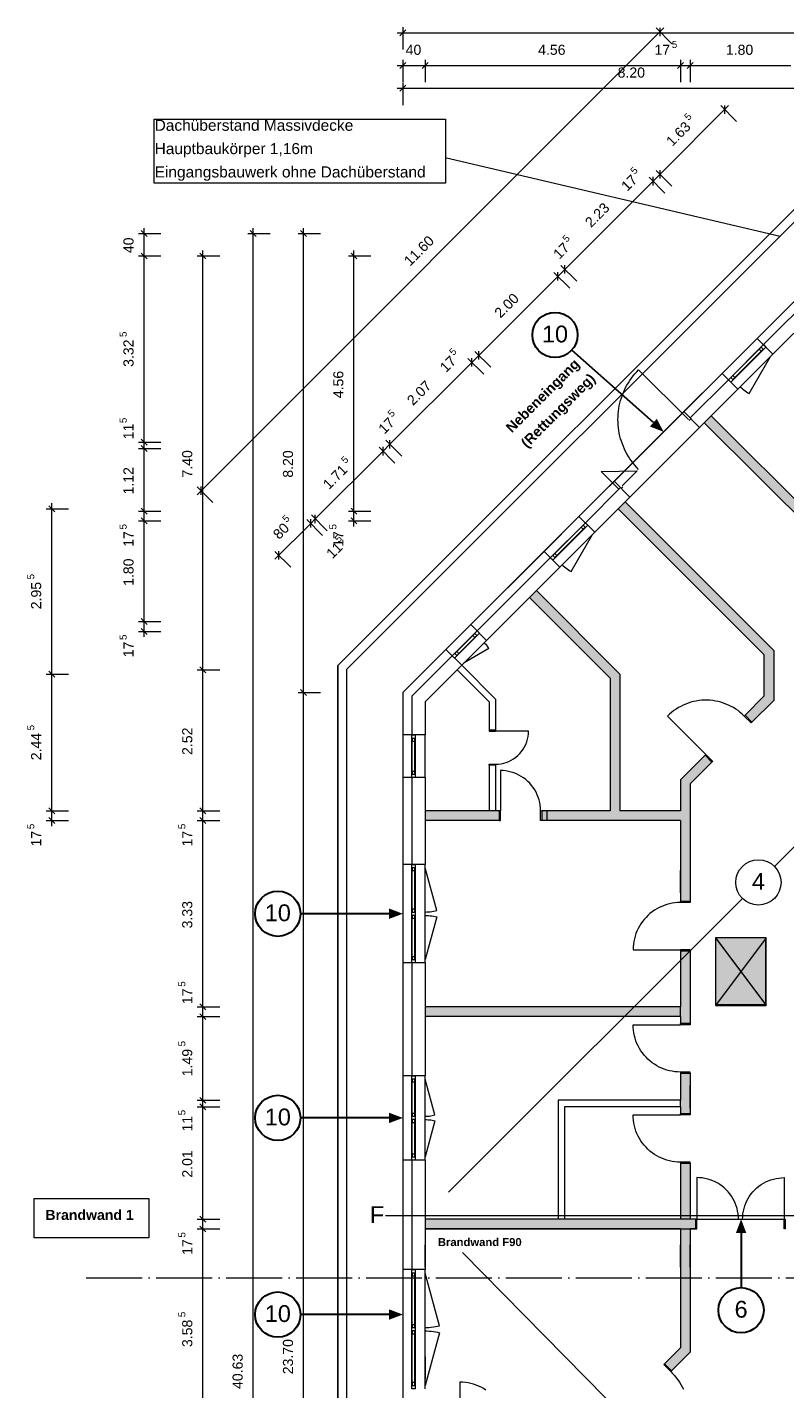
# Model space of a CAD drawing. Header units: millimetres. Extents: x -15507 to 123453, y -13113 to 44965.
# Tile 3 of 13: x -15507 to -1969, y 19822 to 44159. Entities that reach past the tile are written whole.
import ezdxf
from ezdxf.xclip import XClip

# ---------------------------------------------------------------- set-up
doc = ezdxf.new("R2010")
doc.units = ezdxf.units.MM
doc.header["$MEASUREMENT"] = 0
doc.header["$XCLIPFRAME"] = 0
doc.linetypes.add('Strichpunktlinie', pattern=[1250, 1000, -125, 0, -125])
for name, color, linetype in [('1-EG_1_0', 7, 'Continuous'), ('1-EG_1_Abschnitt 1_Erdgeschoss_Standard', 7, 'Continuous'), ('1-EG_1_EG', 7, 'Continuous'), ('T03 Cutfill', 7, 'Continuous'), ('Аннотация - Текст', 7, 'Continuous'), ('Чертеж и Рисунок', 7, 'Continuous')]:
    doc.layers.add(name, color=color, linetype=linetype)
doc.styles.add('СГЕНЕРИР_СТИЛЬ_1', font='arial.ttf')
doc.styles.add('СГЕНЕРИР_СТИЛЬ_2', font='arialbd.ttf')
doc.styles.add('СГЕНЕРИР_СТИЛЬ_5', font='arial.ttf')
pattern_1 = [(0, (21718, 6295), (0, 6985), [5080, -1905]), (90, (21718, 6295), (-6985, 0), [5080, -1905])]

# ---------------------------------------------------------------- blocks, each defined once
blk = doc.blocks.new('Чертеж_1_1', base_point=(21718, 6295))
at = {"layer": '1-EG_1_0', "linetype": 'Continuous', "lineweight": 18, "true_color": 0xf8991e}
for points in [[(-3282, 37214), (-3406, 37090), (-750, 34435), (143, 34435), (287, 34579), (164, 34703), (71, 34610), (-678, 34610)], [(-4820, 35676), (-4944, 35552), (-2340, 32948), (-2340, 32199), (-2678, 31861), (-2555, 31737), (-2165, 32127), (-2165, 33020)], [(-6531, 33965), (-5090, 32524), (-5090, 30153), (-6311, 30153), (-6311, 29978), (-3834, 29978), (-3834, 28533), (-3659, 28533), (-3659, 30633), (-3269, 31023), (-3393, 31147), (-3834, 30705), (-3834, 30153), (-4915, 30153), (-4915, 32596), (-6408, 34088)], [(-7071, 30153), (-8394, 30153), (-8394, 29978), (-7071, 29978)], [(-3834, 27648), (-3834, 26348), (-3659, 26348), (-3659, 27648)], [(-3834, 26648), (-8394, 26648), (-8394, 26473), (-3834, 26473)], [(-3834, 25463), (-3834, 24738), (-3659, 24738), (-3659, 25463)], [(-3659, 23853), (-3834, 23853), (-3834, 22853), (-3659, 22853)], [(-3559, 22853), (-8394, 22853), (-8394, 22678), (-3659, 22678), (-3659, 22678), (-3559, 22678)], [(-3659, 22678), (-3834, 22678), (-3834, 21804), (-3659, 21804)], [(-3659, 21804), (-3834, 21804), (-3834, 20551), (-4117, 20267), (-3993, 20144), (-3659, 20478)]]:
    blk.add_hatch(color=30, dxfattribs=at).paths.add_polyline_path(points)
at = {"layer": '1-EG_1_0', "linetype": 'Continuous', "lineweight": 0, "true_color": 0x000000}
h = blk.add_hatch(dxfattribs=at)
h.set_pattern_fill('ANGLE_0001', color=18, style=0, pattern_type=2)
h.set_pattern_definition(pattern_1)
h.paths.add_polyline_path([(-6531, 33965), (-5090, 32524), (-5090, 30153), (-6311, 30153), (-6311, 29978), (-3834, 29978), (-3834, 28533), (-3659, 28533), (-3659, 30633), (-3269, 31023), (-3393, 31147), (-3834, 30705), (-3834, 30153), (-4915, 30153), (-4915, 32596), (-6408, 34088)])
h = blk.add_hatch(dxfattribs=at)
h.set_pattern_fill('ANGLE_0001', color=18, style=0, pattern_type=2)
h.set_pattern_definition(pattern_1)
h.paths.add_polyline_path([(-6408, 34088), (-6531, 33965), (-5090, 32524), (-5090, 30153), (-6311, 30153), (-6311, 29978), (-3834, 29978), (-3834, 28533), (-3659, 28533), (-3659, 30633), (-3269, 31023), (-3393, 31147), (-3834, 30705), (-3834, 30153), (-4915, 30153), (-4915, 32596)])
at = {"layer": '1-EG_1_Abschnitt 1_Erdgeschoss_Standard', "linetype": 'Continuous', "lineweight": 0, "true_color": 0x000000}
blk.add_hatch(color=18, dxfattribs=at).paths.add_polyline_path([(-2309, 26685), (-2309, 27885), (-3209, 27885)])
at = {"layer": '1-EG_1_EG', "linetype": 'Continuous', "lineweight": 18, "true_color": 0xd3fefe}
blk.add_hatch(color=7, dxfattribs=at).paths.add_polyline_path([(-2299, 27885), (-3209, 27885), (-3209, 26675), (-2299, 26675)])
at = {"layer": '1-EG_1_0', "color": 7, "linetype": 'Continuous', "lineweight": 18, "flags": 128}
for points in [[(-3834, 26473), (-3834, 26648)], [(-3834, 24863), (-3834, 24978)]]:
    blk.add_lwpolyline(points, dxfattribs=at)
at = {"layer": '1-EG_1_Abschnitt 1_Erdgeschoss_Standard', "color": 7, "linetype": 'Continuous', "lineweight": 18}
for p, q in [((-1072, 41630), (-9954, 32748)), ((-592, 40470), (-8794, 32268)), ((-592, 40470), (-2464, 38598)), ((-525, 40310), (-2350, 38485)), ((-525, 40310), (-2350, 38485)), ((-426, 40070), (-2181, 38315)), ((-2464, 38598), (-3089, 37972)), ((-2181, 38315), (-2464, 38598)), ((-2895, 37933), (-2425, 38404)), ((-2860, 37898), (-2389, 38368)), ((-2807, 37689), (-2181, 38315)), ((-3089, 37972), (-3774, 37288)), ((-2807, 37689), (-3089, 37972)), ((-2976, 37859), (-3660, 37175)), ((-2976, 37859), (-3660, 37175)), ((-2807, 37689), (-3491, 37005)), ((-3774, 37288), (-5018, 36044)), ((-3491, 37005), (-3774, 37288)), ((-4735, 35761), (-3491, 37005)), ((-3282, 37214), (-3406, 37090)), ((-750, 34435), (-3406, 37090)), ((-678, 34610), (-3282, 37214)), ((-5018, 36044), (-5646, 35416)), ((-4735, 35761), (-5018, 36044)), ((-4608, 36227), (-4877, 35959)), ((-4905, 35930), (-5532, 35303)), ((-4905, 35930), (-5532, 35303)), ((-4735, 35761), (-5363, 35133)), ((-4820, 35676), (-4944, 35552)), ((-2340, 32948), (-4944, 35552)), ((-2165, 33020), (-4820, 35676)), ((-5646, 35416), (-6271, 34790)), ((-5363, 35133), (-5646, 35416)), ((-6077, 34751), (-5607, 35221)), ((-6042, 34716), (-5571, 35186)), ((-5989, 34507), (-5363, 35133)), ((-6271, 34790), (-7580, 33482)), ((-6158, 34677), (-7467, 33369)), ((-6158, 34677), (-7467, 33369)), ((-5989, 34507), (-6271, 34790)), ((-5989, 34507), (-7297, 33199)), ((-6408, 34088), (-6531, 33965)), ((-4915, 32596), (-6408, 34088)), ((-5090, 32524), (-6531, 33965)), ((-7580, 33482), (-8025, 33036)), ((-7297, 33199), (-7580, 33482)), ((-7831, 32998), (-7541, 33287)), ((-7795, 32962), (-7505, 33252)), ((-7742, 32754), (-7297, 33199)), ((-8025, 33036), (-8794, 32268)), ((-7912, 32923), (-8634, 32202)), ((-7912, 32923), (-8634, 32202)), ((-7742, 32754), (-8025, 33036)), ((-2340, 32948), (-2340, 32199)), ((-2165, 33020), (-2165, 32127)), ((-9954, 32748), (-9954, 8087)), ((-7742, 32754), (-8394, 32102)), ((-7742, 32754), (-7824, 32672)), ((-7251, 32100), (-7824, 32672)), ((-7136, 32148), (-7742, 32754)), ((-5090, 32524), (-5090, 30153)), ((-4915, 32596), (-4915, 30153)), ((-8794, 32268), (-8794, 8568)), ((-8794, 32268), (-8794, 31508)), ((-8634, 32202), (-8634, 31508)), ((-8634, 32202), (-8634, 31508)), ((-7136, 32148), (-7136, 31597)), ((-2340, 32199), (-2678, 31861)), ((-2165, 32127), (-2555, 31737)), ((-8394, 32102), (-8394, 31508)), ((-7251, 32100), (-7251, 31597)), ((-2555, 31737), (-2678, 31861)), ((-8394, 31508), (-8794, 31508)), ((-8794, 31508), (-8794, 30748)), ((-8629, 30858), (-8629, 31398)), ((-8579, 30858), (-8579, 31398)), ((-8394, 30748), (-8394, 31508)), ((-7136, 31597), (-7251, 31597)), ((-7251, 30967), (-7251, 30153)), ((-7136, 30967), (-7251, 30967)), ((-7136, 30967), (-7136, 30153)), ((-3491, 31048), (-3834, 30705)), ((-3367, 30924), (-3659, 30633)), ((-3393, 31147), (-3491, 31048)), ((-3269, 31023), (-3393, 31147)), ((-3269, 31023), (-3367, 30924)), ((-8794, 30748), (-8794, 29193)), ((-8394, 30748), (-8794, 30748)), ((-8634, 30748), (-8634, 29193)), ((-8634, 30748), (-8634, 29193)), ((-8394, 30748), (-8394, 29193)), ((-3834, 30705), (-3834, 30153)), ((-3659, 30633), (-3659, 28533)), ((-8394, 30153), (-8394, 29978)), ((-7136, 30153), (-8394, 30153)), ((-7071, 29978), (-8394, 29978)), ((-7071, 30153), (-7136, 30153)), ((-7071, 30153), (-7071, 29978)), ((-6311, 30153), (-6311, 29978)), ((-5090, 30153), (-6311, 30153)), ((-3834, 29978), (-6311, 29978)), ((-3834, 30153), (-4915, 30153)), ((-3834, 29978), (-3834, 28533)), ((-8394, 29193), (-8794, 29193)), ((-8794, 29193), (-8794, 27433)), ((-8629, 28393), (-8629, 29083)), ((-8579, 28393), (-8579, 29083)), ((-8394, 27433), (-8394, 29193)), ((-3659, 28533), (-3834, 28533)), ((-8629, 27543), (-8629, 28233)), ((-8579, 27543), (-8579, 28233)), ((-3209, 27885), (-3209, 26685)), ((-2309, 27885), (-3209, 27885)), ((-2309, 27885), (-3209, 27885)), ((-3209, 27885), (-2309, 26685)), ((-2309, 27885), (-2309, 26685)), ((-2309, 26685), (-2309, 27885)), ((-3834, 27648), (-3834, 26648)), ((-3659, 27648), (-3834, 27648)), ((-3659, 27648), (-3659, 26348)), ((-8794, 27433), (-8794, 25418)), ((-8394, 27433), (-8794, 27433)), ((-8634, 27433), (-8634, 25418)), ((-8634, 27433), (-8634, 25418)), ((-8394, 27433), (-8394, 25418)), ((-8394, 26648), (-8394, 26473)), ((-3834, 26648), (-8394, 26648)), ((-2309, 26685), (-3209, 26685)), ((-3834, 26473), (-8394, 26473)), ((-3834, 26473), (-3834, 26348)), ((-3659, 26348), (-3834, 26348)), ((-8794, 25418), (-8794, 23908)), ((-8394, 25418), (-8794, 25418)), ((-8394, 23908), (-8394, 25418)), ((-3834, 25463), (-3834, 24978)), ((-3659, 25463), (-3834, 25463)), ((-3659, 25463), (-3659, 24738)), ((-8629, 24743), (-8629, 25308)), ((-8579, 24743), (-8579, 25308)), ((-3834, 24978), (-6019, 24978)), ((-6019, 24978), (-6019, 22853)), ((-3834, 24863), (-5904, 24863)), ((-5904, 24863), (-5904, 22853)), ((-3834, 24863), (-3834, 24738)), ((-8629, 24018), (-8629, 24583)), ((-8579, 24018), (-8579, 24583)), ((-3659, 24738), (-3834, 24738)), ((-8794, 23908), (-8794, 21951)), ((-8394, 23908), (-8794, 23908)), ((-8634, 23908), (-8634, 21951)), ((-8634, 23908), (-8634, 21951)), ((-8394, 23908), (-8394, 21951)), ((-3834, 23853), (-3834, 22853)), ((-3659, 23853), (-3834, 23853)), ((-3659, 23853), (-3659, 22853)), ((-8394, 22853), (-8394, 22678)), ((-6019, 22853), (-8394, 22853)), ((-3834, 22678), (-8394, 22678)), ((-3834, 22853), (-5904, 22853)), ((-3834, 22678), (-3834, 20551)), ((-3559, 22853), (-3659, 22853)), ((-3659, 22678), (-3659, 20478)), ((-3559, 22678), (-3659, 22678)), ((-3559, 22853), (-3559, 22678)), ((-8794, 21951), (-8794, 19821)), ((-8394, 21951), (-8794, 21951)), ((-8394, 19821), (-8394, 21951)), ((-8629, 20966), (-8629, 21841)), ((-8579, 20966), (-8579, 21841)), ((-8629, 19931), (-8629, 20806)), ((-8579, 19931), (-8579, 20806)), ((-3834, 20551), (-4117, 20267)), ((-3659, 20478), (-3993, 20144)), ((-3993, 20144), (-4117, 20267))]:
    blk.add_line(p, q, dxfattribs=at)
at = {"layer": '1-EG_1_Abschnitt 1_Erdgeschoss_Standard', "color": 7, "linetype": 'Continuous', "lineweight": 18, "flags": 128}
for points in [[(-2976, 37859), (-2350, 38485), (-2308, 38442), (-2934, 37817)], [(-2389, 38439), (-2425, 38404), (-2389, 38368), (-2354, 38404)], [(-2895, 37863), (-2860, 37898), (-2895, 37933), (-2930, 37898)], [(-3646, 37161), (-3675, 37132)], [(-4891, 35916), (-4863, 35945)], [(-6158, 34677), (-5532, 35303), (-5490, 35260), (-6116, 34635)], [(-5571, 35257), (-5607, 35221), (-5571, 35186), (-5536, 35221)], [(-6077, 34681), (-6042, 34716), (-6077, 34751), (-6112, 34716)], [(-7912, 32923), (-7467, 33369), (-7424, 33326), (-7870, 32881)], [(-7505, 33323), (-7541, 33287), (-7505, 33252), (-7470, 33287)], [(-7831, 32927), (-7795, 32962), (-7831, 32998), (-7866, 32962)], [(-2678, 31861), (-2692, 31847), (-2569, 31723), (-2555, 31737)], [(-8634, 30748), (-8634, 31508), (-8574, 31508), (-8574, 30748)], [(-8629, 31448), (-8629, 31398), (-8579, 31398), (-8579, 31448)], [(-7251, 31597), (-7251, 31577), (-7136, 31577), (-7136, 31597)], [(-3393, 31147), (-3378, 31161), (-3255, 31037), (-3269, 31023)], [(-7251, 30967), (-7251, 30987), (-7136, 30987), (-7136, 30967)], [(-8579, 30808), (-8579, 30858), (-8629, 30858), (-8629, 30808)], [(-7071, 29978), (-7051, 29978), (-7051, 30153), (-7071, 30153)], [(-6311, 29978), (-6331, 29978), (-6331, 30153), (-6311, 30153)], [(-8634, 27433), (-8634, 29193), (-8574, 29193), (-8574, 27433)], [(-8629, 29133), (-8629, 29083), (-8579, 29083), (-8579, 29133)], [(-3659, 28533), (-3659, 28513), (-3834, 28513), (-3834, 28533)], [(-8579, 28343), (-8579, 28393), (-8629, 28393), (-8629, 28343)], [(-8629, 28283), (-8629, 28233), (-8579, 28233), (-8579, 28283)], [(-8579, 27493), (-8579, 27543), (-8629, 27543), (-8629, 27493)], [(-3659, 27648), (-3659, 27668), (-3834, 27668), (-3834, 27648)], [(-3659, 26348), (-3659, 26328), (-3834, 26328), (-3834, 26348)], [(-8634, 23908), (-8634, 25418), (-8574, 25418), (-8574, 23908)], [(-8629, 25358), (-8629, 25308), (-8579, 25308), (-8579, 25358)], [(-3659, 25463), (-3659, 25483), (-3834, 25483), (-3834, 25463)], [(-8579, 24693), (-8579, 24743), (-8629, 24743), (-8629, 24693)], [(-8629, 24633), (-8629, 24583), (-8579, 24583), (-8579, 24633)], [(-3659, 24738), (-3659, 24718), (-3834, 24718), (-3834, 24738)], [(-8579, 23968), (-8579, 24018), (-8629, 24018), (-8629, 23968)], [(-3659, 23853), (-3659, 23873), (-3834, 23873), (-3834, 23853)], [(-3559, 22678), (-3539, 22678), (-3539, 22853), (-3559, 22853)], [(-1959, 22678), (-1979, 22678), (-1979, 22853), (-1959, 22853)], [(-8634, 19821), (-8634, 21951), (-8574, 21951), (-8574, 19821)], [(-8629, 21891), (-8629, 21841), (-8579, 21841), (-8579, 21891)], [(-8579, 20916), (-8579, 20966), (-8629, 20966), (-8629, 20916)], [(-8629, 20856), (-8629, 20806), (-8579, 20806), (-8579, 20856)], [(-3993, 20144), (-4007, 20130), (-4131, 20253), (-4117, 20267)], [(-8579, 19881), (-8579, 19931), (-8629, 19931), (-8629, 19881)]]:
    blk.add_lwpolyline(points, close=True, dxfattribs=at)
for points in [[(-2764, 37732), (-2744, 37712), (-2722, 37693), (-2700, 37675), (-2677, 37657), (-2654, 37641), (-2630, 37625), (-2606, 37610), (-2223, 38273)], [(-4580, 36255), (-4614, 36291), (-4647, 36328), (-4679, 36366), (-4709, 36406), (-4737, 36446), (-4764, 36488), (-4789, 36531), (-4812, 36574), (-4833, 36619), (-4853, 36664), (-4871, 36710), (-4888, 36757), (-4902, 36804), (-4914, 36852), (-4925, 36901), (-4934, 36949), (-4941, 36998), (-4945, 37048), (-4948, 37097), (-4949, 37147), (-4948, 37196), (-4945, 37246), (-4941, 37295), (-4934, 37344), (-4925, 37393), (-4914, 37441), (-4902, 37489), (-4888, 37536), (-4871, 37583), (-4853, 37629), (-4833, 37674), (-4812, 37719), (-4789, 37763), (-4764, 37805), (-4737, 37847), (-4709, 37888), (-4679, 37927), (-4647, 37965), (-4614, 38002), (-4580, 38038), (-3689, 37147)], [(-5946, 34550), (-5926, 34530), (-5904, 34511), (-5882, 34493), (-5859, 34475), (-5836, 34459), (-5812, 34443), (-5788, 34428), (-5405, 35091)], [(-7339, 33157), (-7326, 33143), (-7313, 33129), (-7301, 33114), (-7290, 33099), (-7279, 33083), (-7268, 33067), (-7258, 33051), (-7700, 32796)], [(-2692, 31847), (-2728, 31880), (-2765, 31912), (-2804, 31943), (-2845, 31971), (-2886, 31997), (-2929, 32020), (-2973, 32042), (-3019, 32061), (-3065, 32079), (-3112, 32093), (-3159, 32106), (-3207, 32115), (-3256, 32123), (-3305, 32128), (-3354, 32130), (-3403, 32130), (-3452, 32128), (-3501, 32123), (-3550, 32115), (-3598, 32106), (-3645, 32093), (-3692, 32079), (-3738, 32061), (-3783, 32042), (-3827, 32020), (-3870, 31997), (-3912, 31971), (-3953, 31943), (-3991, 31912), (-4029, 31880), (-4064, 31847), (-3378, 31161)], [(-7136, 30987), (-7088, 30989), (-7039, 30995), (-6991, 31005), (-6945, 31019), (-6899, 31037), (-6855, 31058), (-6814, 31083), (-6774, 31111), (-6737, 31143), (-6702, 31177), (-6671, 31214), (-6642, 31254), (-6617, 31296), (-6596, 31340), (-6578, 31385), (-6564, 31432), (-6554, 31480), (-6548, 31528), (-6546, 31577), (-7136, 31577)], [(-6331, 30153), (-6333, 30202), (-6338, 30251), (-6346, 30300), (-6358, 30347), (-6373, 30394), (-6391, 30440), (-6412, 30484), (-6436, 30527), (-6463, 30568), (-6493, 30608), (-6525, 30645), (-6560, 30679), (-6597, 30712), (-6636, 30741), (-6677, 30768), (-6720, 30792), (-6764, 30814), (-6810, 30832), (-6857, 30846), (-6905, 30858), (-6953, 30866), (-7002, 30872), (-7051, 30873), (-7051, 30153)], [(-8394, 28343), (-8364, 28344), (-8335, 28345), (-8305, 28348), (-8276, 28352), (-8247, 28357), (-8218, 28363), (-8189, 28370), (-8394, 29133)], [(-3834, 28513), (-3883, 28512), (-3932, 28507), (-3981, 28500), (-4029, 28490), (-4076, 28478), (-4123, 28462), (-4168, 28444), (-4213, 28423), (-4256, 28400), (-4298, 28374), (-4338, 28346), (-4377, 28316), (-4414, 28283), (-4448, 28248), (-4481, 28211), (-4512, 28173), (-4540, 28133), (-4566, 28091), (-4589, 28047), (-4610, 28003), (-4628, 27957), (-4643, 27911), (-4656, 27863), (-4666, 27815), (-4673, 27766), (-4677, 27717), (-4679, 27668), (-3834, 27668)], [(-8394, 28283), (-8364, 28283), (-8335, 28281), (-8305, 28278), (-8276, 28274), (-8247, 28269), (-8218, 28263), (-8189, 28256), (-8394, 27493)], [(-3834, 25483), (-3883, 25485), (-3932, 25489), (-3981, 25496), (-4029, 25506), (-4076, 25519), (-4123, 25534), (-4168, 25552), (-4213, 25573), (-4256, 25596), (-4298, 25622), (-4338, 25650), (-4377, 25681), (-4414, 25714), (-4448, 25748), (-4481, 25785), (-4512, 25824), (-4540, 25864), (-4566, 25906), (-4589, 25949), (-4610, 25994), (-4628, 26039), (-4643, 26086), (-4656, 26133), (-4666, 26181), (-4673, 26230), (-4677, 26279), (-4679, 26328), (-3834, 26328)], [(-8394, 24693), (-8369, 24694), (-8344, 24695), (-8319, 24697), (-8295, 24701), (-8270, 24705), (-8246, 24710), (-8222, 24716), (-8394, 25358)], [(-8394, 24633), (-8369, 24633), (-8344, 24631), (-8319, 24629), (-8295, 24626), (-8270, 24622), (-8246, 24617), (-8222, 24611), (-8394, 23968)], [(-3834, 23873), (-3883, 23875), (-3932, 23879), (-3981, 23886), (-4029, 23896), (-4076, 23909), (-4123, 23924), (-4168, 23942), (-4213, 23963), (-4256, 23986), (-4298, 24012), (-4338, 24040), (-4377, 24071), (-4414, 24104), (-4448, 24138), (-4481, 24175), (-4512, 24214), (-4540, 24254), (-4566, 24296), (-4589, 24339), (-4610, 24384), (-4628, 24429), (-4643, 24476), (-4656, 24523), (-4666, 24571), (-4673, 24620), (-4677, 24669), (-4679, 24718), (-3834, 24718)], [(-2796, 22853), (-2798, 22902), (-2803, 22950), (-2811, 22998), (-2822, 23046), (-2836, 23092), (-2853, 23137), (-2873, 23182), (-2896, 23225), (-2921, 23266), (-2950, 23305), (-2980, 23343), (-3014, 23378), (-3049, 23412), (-3087, 23442), (-3126, 23471), (-3167, 23496), (-3210, 23519), (-3255, 23539), (-3300, 23557), (-3346, 23571), (-3394, 23582), (-3442, 23590), (-3490, 23594), (-3539, 23596), (-3539, 22853)], [(-2721, 22853), (-2720, 22902), (-2715, 22950), (-2707, 22998), (-2696, 23045), (-2682, 23092), (-2665, 23137), (-2645, 23182), (-2622, 23225), (-2596, 23266), (-2568, 23305), (-2537, 23343), (-2504, 23378), (-2468, 23412), (-2431, 23442), (-2391, 23471), (-2350, 23496), (-2307, 23519), (-2263, 23539), (-2217, 23556), (-2171, 23570), (-2124, 23581), (-2076, 23589), (-2027, 23594), (-1979, 23596), (-1979, 22853)], [(-8394, 20916), (-8357, 20916), (-8321, 20918), (-8285, 20922), (-8248, 20927), (-8213, 20933), (-8177, 20940), (-8141, 20949), (-8394, 21891)], [(-8394, 20856), (-8357, 20855), (-8321, 20853), (-8285, 20850), (-8248, 20845), (-8213, 20839), (-8177, 20831), (-8141, 20822), (-8394, 19881)], [(-4007, 20130), (-3973, 20094), (-3941, 20057), (-3910, 20019), (-3880, 19980), (-3852, 19940), (-3826, 19898), (-3801, 19855), (-3779, 19812)], [(-7309, 19799), (-7351, 19825), (-7395, 19848), (-7439, 19869), (-7485, 19887), (-7531, 19903), (-7579, 19915), (-7627, 19925), (-7676, 19932), (-7725, 19937), (-7774, 19938), (-7774, 19093)]]:
    blk.add_lwpolyline(points, dxfattribs=at)
at = {"layer": '1-EG_1_EG', "color": 7, "linetype": 'Continuous', "lineweight": 18}
for p, q in [((-12471, 35803), (-4127, 44147)), ((-8894, 44059), (31936, 44059)), ((-8847, 44006), (-8741, 44112)), ((-8794, 44159), (-8794, 43759)), ((-4269, 44147), (-3986, 43864)), ((-4198, 44001), (-4198, 44151)), ((-8794, 43576), (-8794, 43176)), ((-8394, 43576), (-8394, 43176)), ((-3834, 43576), (-3834, 43176)), ((-3659, 43576), (-3659, 43176)), ((-8894, 43476), (-8394, 43476)), ((-8847, 43423), (-8741, 43529)), ((-8447, 43423), (-8341, 43529)), ((-8394, 43476), (-3834, 43476)), ((-3887, 43423), (-3781, 43529)), ((-3834, 43476), (-3659, 43476)), ((-3712, 43423), (-3606, 43529)), ((-3659, 43476), (-1859, 43476)), ((-8847, 43015), (-8741, 43122)), ((-8794, 43168), (-8794, 42768)), ((-8894, 43068), (-592, 43068)), ((-4198, 41531), (-2971, 42757)), ((-3113, 42757), (-2830, 42474)), ((-3042, 42611), (-3042, 42761)), ((-8039, 41831), (-2049, 40427)), ((-5898, 39830), (-4321, 41407)), ((-4392, 41478), (-4109, 41195)), ((-4321, 41407), (-4198, 41531)), ((-4321, 41332), (-4321, 41482)), ((-4268, 41601), (-3986, 41319)), ((-4198, 41456), (-4198, 41606)), ((-13516, 40470), (-13116, 40470)), ((-13363, 40417), (-13469, 40523)), ((-13416, 40070), (-13416, 40570)), ((-11567, 40470), (-11167, 40470)), ((-11414, 40417), (-11520, 40523)), ((-11467, -260), (-11467, 40570)), ((-10667, 40470), (-10267, 40470)), ((-10514, 40417), (-10620, 40523)), ((-10567, 32268), (-10567, 40570)), ((-12367, 32672), (-12367, 40170)), ((-9667, 35510), (-9667, 40170)), ((-13516, 40070), (-13116, 40070)), ((-13363, 40017), (-13469, 40123)), ((-13416, 36743), (-13416, 40070)), ((-12467, 40070), (-12067, 40070)), ((-12314, 40017), (-12420, 40123)), ((-9767, 40070), (-9367, 40070)), ((-9614, 40017), (-9720, 40123)), ((-7436, 38292), (-6022, 39706)), ((-6093, 39777), (-5810, 39494)), ((-6022, 39706), (-5898, 39830)), ((-6022, 39631), (-6022, 39781)), ((-5969, 39901), (-5686, 39618)), ((-5898, 39755), (-5898, 39905)), ((-7631, 38239), (-7348, 37956)), ((-7560, 38168), (-7436, 38292)), ((-7560, 38093), (-7560, 38243)), ((-7507, 38363), (-7224, 38080)), ((-7436, 38217), (-7436, 38367)), ((-9024, 36705), (-7560, 38168)), ((-13363, 36690), (-13469, 36796)), ((-9095, 36775), (-8812, 36493)), ((-9024, 36630), (-9024, 36780)), ((-13516, 36743), (-13116, 36743)), ((-13516, 36628), (-13116, 36628)), ((-13363, 36575), (-13469, 36681)), ((-13416, 36628), (-13416, 36743)), ((-13416, 35510), (-13416, 36628)), ((-10359, 35370), (-9148, 36581)), ((-9218, 36652), (-8935, 36369)), ((-9148, 36581), (-9024, 36705)), ((-9148, 36506), (-9148, 36656)), ((-5251, 36220), (-4608, 36227)), ((-4933, 35902), (-5251, 36220)), ((-12471, 35945), (-12188, 35662)), ((-12400, 35799), (-12400, 35949)), ((-15167, 35552), (-14767, 35552)), ((-15014, 35499), (-15120, 35605)), ((-15067, 32596), (-15067, 35652)), ((-13363, 35457), (-13469, 35563)), ((-9614, 35457), (-9720, 35563)), ((-13516, 35510), (-13116, 35510)), ((-13516, 35335), (-13116, 35335)), ((-13363, 35282), (-13469, 35388)), ((-13416, 35335), (-13416, 35510)), ((-13416, 33535), (-13416, 35335)), ((-10511, 35359), (-10228, 35076)), ((-10440, 35289), (-10359, 35370)), ((-10440, 35214), (-10440, 35364)), ((-10429, 35441), (-10146, 35158)), ((-10359, 35295), (-10359, 35445)), ((-9767, 35510), (-9367, 35510)), ((-9767, 35335), (-9367, 35335)), ((-9614, 35282), (-9720, 35388)), ((-9667, 35235), (-9667, 35510)), ((-11081, 34648), (-10440, 35289)), ((-11081, 34789), (-10798, 34506)), ((-11010, 34643), (-11010, 34793)), ((-13363, 33482), (-13469, 33588)), ((-13516, 33535), (-13116, 33535)), ((-13516, 33360), (-13116, 33360)), ((-13363, 33307), (-13469, 33413)), ((-13416, 33260), (-13416, 33535)), ((-15014, 32543), (-15120, 32649)), ((-12467, 32672), (-12067, 32672)), ((-12314, 32619), (-12420, 32725)), ((-12367, 30153), (-12367, 32672)), ((-15167, 32596), (-14767, 32596)), ((-15067, 30153), (-15067, 32596)), ((-5090, 32524), (-5090, 31768)), ((-10667, 32268), (-10267, 32268)), ((-10514, 32215), (-10620, 32321)), ((-10567, 8568), (-10567, 32268)), ((-15014, 30100), (-15120, 30206)), ((-12314, 30100), (-12420, 30206)), ((-15167, 30153), (-14767, 30153)), ((-15167, 29978), (-14767, 29978)), ((-15014, 29925), (-15120, 30031)), ((-15067, 29878), (-15067, 30153)), ((-12467, 30153), (-12067, 30153)), ((-12467, 29978), (-12067, 29978)), ((-12314, 29925), (-12420, 30031)), ((-12367, 29978), (-12367, 30153)), ((-12367, 26648), (-12367, 29978)), ((-8394, 29978), (-8394, 29478)), ((-3834, 28688), (-3834, 29088)), ((-2299, 27885), (-3209, 26675)), ((-3209, 27885), (-2299, 26675)), ((-12467, 26648), (-12067, 26648)), ((-12314, 26595), (-12420, 26701)), ((-12367, 26473), (-12367, 26648)), ((-12467, 26473), (-12067, 26473)), ((-12314, 26420), (-12420, 26526)), ((-12367, 24978), (-12367, 26473)), ((-3659, 24840), (-3659, 25240)), ((-12467, 24978), (-12067, 24978)), ((-12467, 24863), (-12067, 24863)), ((-12314, 24925), (-12420, 25031)), ((-12314, 24810), (-12420, 24916)), ((-12367, 24863), (-12367, 24978)), ((-12367, 22853), (-12367, 24863)), ((-12314, 22800), (-12420, 22906)), ((-12467, 22853), (-12067, 22853)), ((-12467, 22678), (-12067, 22678)), ((-12314, 22625), (-12420, 22731)), ((-12367, 22678), (-12367, 22853)), ((-12367, 19093), (-12367, 22678)), ((-3539, 22853), (-1959, 22853)), ((-8394, 21993), (-8394, 22393)), ((-3834, 21993), (-3834, 22393)), ((-3659, 21993), (-3659, 22393)), ((-8394, 20393), (-8394, 19993))]:
    blk.add_line(p, q, dxfattribs=at)
at = {"layer": '1-EG_1_EG', "color": 5, "linetype": 'Continuous', "lineweight": 18}
for p, q in [((-9954, 32748), (-1072, 41630)), ((-9794, 32682), (-1006, 41470)), ((-9954, 8087), (-9954, 32748)), ((-9794, 8153), (-9794, 32682))]:
    blk.add_line(p, q, dxfattribs=at)
at = {"layer": '1-EG_1_EG', "color": 7, "linetype": 'Strichpunktlinie', "lineweight": 18}
blk.add_line((-14452, 21804), (38680, 21804), dxfattribs=at)
at = {"layer": '1-EG_1_EG', "color": 5, "linetype": 'Continuous', "lineweight": 18, "flags": 128}
blk.add_lwpolyline([(-8029, 41374), (-13240, 41374), (-13240, 42516), (-8029, 42516)], close=True, dxfattribs=at)
at = {"layer": '1-EG_1_EG', "color": 7, "linetype": 'Continuous', "lineweight": 18, "flags": 128}
for points in [[(-2299, 27885), (-3209, 27885), (-3209, 26675), (-2299, 26675)], [(-13334, 22521), (-15382, 22521), (-15382, 23221), (-13334, 23221)], [(-8394, 22853), (-8394, 22678), (-3559, 22678), (-3559, 22853)]]:
    blk.add_lwpolyline(points, close=True, dxfattribs=at)
at = {"layer": '1-EG_1_EG', "color": 7, "linetype": 'Continuous', "lineweight": 18, "attachment_point": 1, "style": 'СГЕНЕРИР_СТИЛЬ_1'}
for s, insert, char_height in [('\\A1;{\\pql;\\fArial|b0|i0|c204|p0;\\W1.000000;40}', (-8743, 43846), 180), ('\\A1;{\\pql;\\fArial|b0|i0|c204|p0;\\W1.000000;4.56}', (-6376, 43846), 180), ('\\A1;{\\pql;\\fArial|b0|i0|c204|p0;\\W1.000000;17}', (-4297, 43846), 180), ('\\A1;{\\pql;\\fArial|b0|i0|c204|p0;\\W1.000000;5}', (-3988, 43915), 126), ('\\A1;{\\pql;\\fArial|b0|i0|c204|p0;\\W1.000000;1.80}', (-3021, 43846), 180), ('\\A1;{\\pql;\\fArial|b0|i0|c204|p0;\\W1.000000;8.20}', (-4955, 43439), 180)]:
    blk.add_mtext(s, dxfattribs=dict(at, insert=insert, char_height=char_height))
for s, insert, char_height, rotation in [('\\A1;{\\pql;\\fArial|b0|i0|c204|p0;\\W1.000000;5}', (-3779, 42571), 126, 45), ('\\A1;{\\pql;\\fArial|b0|i0|c204|p0;\\W1.000000;1.63}', (-4107, 42145), 180, 45), ('\\A1;{\\pql;\\fArial|b0|i0|c204|p0;\\W1.000000;5}', (-4742, 41609), 126, 45), ('\\A1;{\\pql;\\fArial|b0|i0|c204|p0;\\W1.000000;17}', (-4911, 41342), 180, 45), ('\\A1;{\\pql;\\fArial|b0|i0|c204|p0;\\W1.000000;2.23}', (-5557, 40695), 180, 45), ('\\A1;{\\pql;\\fArial|b0|i0|c204|p0;\\W1.000000;11.60}', (-8792, 40006), 180, 45), ('\\A1;{\\pql;\\fArial|b0|i0|c204|p0;\\W1.000000;5}', (-5956, 40395), 126, 45), ('\\A1;{\\pql;\\fArial|b0|i0|c204|p0;\\W1.000000;40}', (-13787, 40121), 180, 90), ('\\A1;{\\pql;\\fArial|b0|i0|c204|p0;\\W1.000000;17}', (-6125, 40127), 180, 45), ('\\A1;{\\pql;\\fArial|b0|i0|c204|p0;\\W1.000000;2.00}', (-7176, 39076), 180, 45), ('\\A1;{\\pql;\\fArial|b0|i0|c204|p0;\\W1.000000;5}', (-13856, 38621), 126, 90), ('\\A1;{\\pql;\\fArial|b0|i0|c204|p0;\\W1.000000;3.32}', (-13787, 38088), 180, 90), ('\\A1;{\\pql;\\fArial|b0|i0|c204|p0;\\W1.000000;17}', (-8149, 38103), 180, 45), ('\\A1;{\\pql;\\fArial|b0|i0|c204|p0;\\W1.000000;5}', (-7980, 38370), 126, 45), ('\\A1;{\\pql;\\fArial|b0|i0|c204|p0;\\W1.000000;4.56}', (-10037, 37528), 180, 90), ('\\A1;{\\pql;\\fArial|b0|i0|c204|p0;\\W1.000000;2.07}', (-8739, 37513), 180, 45), ('\\A1;{\\pql;\\fArial|b0|i0|c204|p0;\\W1.000000;5}', (-9081, 37269), 126, 45), ('\\A1;{\\pql;\\fArial|b0|i0|c204|p0;\\W1.000000;5}', (-13856, 37082), 126, 90), ('\\A1;{\\pql;\\fArial|b0|i0|c204|p0;\\W1.000000;11}', (-13787, 36793), 180, 90), ('\\A1;{\\pql;\\fArial|b0|i0|c204|p0;\\W1.000000;17}', (-9250, 37002), 180, 45), ('\\A1;{\\pql;\\fArial|b0|i0|c204|p0;\\W1.000000;7.40}', (-12737, 36109), 180, 90), ('\\A1;{\\pql;\\fArial|b0|i0|c204|p0;\\W1.000000;8.20}', (-10937, 36107), 180, 90), ('\\A1;{\\pql;\\fArial|b0|i0|c204|p0;\\W1.000000;1.12}', (-13787, 35807), 180, 90), ('\\A1;{\\pql;\\fArial|b0|i0|c204|p0;\\W1.000000;1.71}', (-10241, 36012), 180, 45), ('\\A1;{\\pql;\\fArial|b0|i0|c204|p0;\\W1.000000;5}', (-9912, 36438), 126, 45), ('\\A1;{\\pql;\\fArial|b0|i0|c204|p0;\\W1.000000;80}', (-11133, 35119), 180, 45), ('\\A1;{\\pql;\\fArial|b0|i0|c204|p0;\\W1.000000;5}', (-10964, 35387), 126, 45), ('\\A1;{\\pql;\\fArial|b0|i0|c204|p0;\\W1.000000;5}', (-13856, 35181), 126, 90), ('\\A1;{\\pql;\\fArial|b0|i0|c204|p0;\\W1.000000;17}', (-13787, 34872), 180, 90), ('\\A1;{\\pql;\\fArial|b0|i0|c204|p0;\\W1.000000;5}', (-10107, 35181), 126, 90), ('\\A1;{\\pql;\\fArial|b0|i0|c204|p0;\\W1.000000;17}', (-10037, 34872), 180, 90), ('\\A1;{\\pql;\\fArial|b0|i0|c204|p0;\\W1.000000;5}', (-10026, 35028), 126, 45), ('\\A1;{\\pql;\\fArial|b0|i0|c204|p0;\\W1.000000;11}', (-10181, 34775), 180, 45), ('\\A1;{\\pql;\\fArial|b0|i0|c204|p0;\\W1.000000;1.80}', (-13787, 34173), 180, 90), ('\\A1;{\\pql;\\fArial|b0|i0|c204|p0;\\W1.000000;5}', (-15507, 34289), 126, 90), ('\\A1;{\\pql;\\fArial|b0|i0|c204|p0;\\W1.000000;2.95}', (-15437, 33755), 180, 90), ('\\A1;{\\pql;\\fArial|b0|i0|c204|p0;\\W1.000000;5}', (-13856, 33206), 126, 90), ('\\A1;{\\pql;\\fArial|b0|i0|c204|p0;\\W1.000000;17}', (-13787, 32897), 180, 90), ('\\A1;{\\pql;\\fArial|b0|i0|c204|p0;\\W1.000000;5}', (-15507, 31590), 126, 90), ('\\A1;{\\pql;\\fArial|b0|i0|c204|p0;\\W1.000000;2.44}', (-15437, 31056), 180, 90), ('\\A1;{\\pql;\\fArial|b0|i0|c204|p0;\\W1.000000;2.52}', (-12737, 31151), 180, 90), ('\\A1;{\\pql;\\fArial|b0|i0|c204|p0;\\W1.000000;5}', (-15507, 29824), 126, 90), ('\\A1;{\\pql;\\fArial|b0|i0|c204|p0;\\W1.000000;17}', (-15437, 29515), 180, 90), ('\\A1;{\\pql;\\fArial|b0|i0|c204|p0;\\W1.000000;5}', (-12807, 29824), 126, 90), ('\\A1;{\\pql;\\fArial|b0|i0|c204|p0;\\W1.000000;17}', (-12737, 29515), 180, 90), ('\\A1;{\\pql;\\fArial|b0|i0|c204|p0;\\W1.000000;3.33}', (-12737, 28051), 180, 90), ('\\A1;{\\pql;\\fArial|b0|i0|c204|p0;\\W1.000000;5}', (-12807, 27007), 126, 90), ('\\A1;{\\pql;\\fArial|b0|i0|c204|p0;\\W1.000000;17}', (-12737, 26698), 180, 90), ('\\A1;{\\pql;\\fArial|b0|i0|c204|p0;\\W1.000000;5}', (-12807, 25941), 126, 90), ('\\A1;{\\pql;\\fArial|b0|i0|c204|p0;\\W1.000000;1.49}', (-12737, 25407), 180, 90), ('\\A1;{\\pql;\\fArial|b0|i0|c204|p0;\\W1.000000;5}', (-12807, 24709), 126, 90), ('\\A1;{\\pql;\\fArial|b0|i0|c204|p0;\\W1.000000;11}', (-12737, 24420), 180, 90), ('\\A1;{\\pql;\\fArial|b0|i0|c204|p0;\\W1.000000;2.01}', (-12737, 23596), 180, 90), ('\\A1;{\\pql;\\fArial|b0|i0|c204|p0;\\W1.000000;5}', (-12807, 22524), 126, 90), ('\\A1;{\\pql;\\fArial|b0|i0|c204|p0;\\W1.000000;17}', (-12737, 22215), 180, 90), ('\\A1;{\\pql;\\fArial|b0|i0|c204|p0;\\W1.000000;5}', (-12807, 21101), 126, 90), ('\\A1;{\\pql;\\fArial|b0|i0|c204|p0;\\W1.000000;3.58}', (-12737, 20567), 180, 90), ('\\A1;{\\pql;\\fArial|b0|i0|c204|p0;\\W1.000000;23.70}', (-10937, 20081), 180, 90), ('\\A1;{\\pql;\\fArial|b0|i0|c204|p0;\\W1.000000;40.63}', (-11837, 19818), 180, 90)]:
    blk.add_mtext(s, dxfattribs=dict(at, insert=insert, char_height=char_height, rotation=rotation))
at = {"layer": '1-EG_1_EG', "color": 160, "linetype": 'Continuous', "lineweight": 18, "true_color": 0x0046ff, "insert": (-13230, 42506), "char_height": 198, "attachment_point": 1, "line_spacing_factor": 1.263657, "style": 'СГЕНЕРИР_СТИЛЬ_1'}
blk.add_mtext('\\A1;{\\pql;\\fArial|b0|i0|c204|p0;\\W1.000000;Dachüberstand Massivdecke \\P\\pql;\\fArial|b0|i0|c204|p0;\\W1.000000;Hauptbaukörper 1,16m\\P\\pql;\\fArial|b0|i0|c204|p0;\\W1.000000;Eingangsbauwerk ohne Dachüberstand}', dxfattribs=at)
at = {"layer": '1-EG_1_EG', "color": 7, "linetype": 'Continuous', "lineweight": 18, "insert": (-6973, 37025), "char_height": 180, "attachment_point": 1, "rotation": 45, "line_spacing_factor": 1.279567, "style": 'СГЕНЕРИР_СТИЛЬ_2'}
blk.add_mtext('\\A1;{\\pql;\\fArial|b1|i0|c204|p0;\\W1.000000;Nebeneingang\\P\\pql;\\fArial|b1|i0|c204|p0;\\W1.000000;(Rettungsweg)}', dxfattribs=at)
at = {"layer": '1-EG_1_EG', "color": 1, "linetype": 'Continuous', "lineweight": 18, "attachment_point": 1, "style": 'СГЕНЕРИР_СТИЛЬ_2'}
for s, insert, char_height in [('\\A1;{\\pql;\\fArial|b1|i0|c204|p0;\\W1.000000;Brandwand 1}', (-15182, 23020), 180), ('\\A1;{\\pql;\\fArial|b1|i0|c204|p0;\\W1.000000;Brandwand F90}', (-8168, 22516), 144), ('\\A1;{\\pql;\\fArial|b1|i0|c204|p0;\\W1.000000;Brandwand F90}', (-8168, 22516), 144)]:
    blk.add_mtext(s, dxfattribs=dict(at, insert=insert, char_height=char_height))

msp = doc.modelspace()

# ---------------------------------------------------------------- hatches: boundary and pattern name
at = {"layer": 'T03 Cutfill', "linetype": 'Continuous', "lineweight": 30}
for points in [[(-4317.5, 37091), (-4379, 37022.1), (-4134.2, 36927.4), (-4256, 37159.9)], [(-9039.5, 28313.3), (-9039.5, 28220.9), (-8793.8, 28313.2), (-9039.5, 28405.7)], [(-9039.5, 24663.3), (-9039.5, 24570.9), (-8793.8, 24663.2), (-9039.5, 24755.7)], [(-2749, 22607.6), (-2656.6, 22607.5), (-2748.8, 22853.3), (-2841.4, 22607.7)], [(-9039.5, 21148.8), (-9039.5, 21056.4), (-8793.8, 21148.7), (-9039.5, 21241.2)]]:
    msp.add_hatch(color=5, dxfattribs=at).paths.add_polyline_path(points)

# ---------------------------------------------------------------- linework, layer by layer
at = {"color": 1, "linetype": 'Continuous', "lineweight": 0}
for p, q in [((8374.3, 39686.7), (-2153.3, 29159.2)), ((-2725.3, 28587.1), (-7977.4, 23335)), ((-9106.6, 22918.2), (3276.2, 22918.2)), ((-7729.3, 22255.6), (2434, 11948.6))]:
    msp.add_line(p, q, dxfattribs=at)
at = {"color": 5, "linetype": 'Continuous', "lineweight": 30}
for p, q in [((-4317.5, 37091), (-5773.1, 38389.1)), ((-9039.5, 28313.3), (-10623.9, 28313.2)), ((-9039.5, 24663.3), (-10623.9, 24663.2)), ((-2748.7, 22607.6), (-2749.2, 21630.5)), ((-9039.5, 21148.8), (-10623.9, 21148.7))]:
    msp.add_line(p, q, dxfattribs=at)
for centre in [(-6075.1, 38658.2), (-11028.4, 28312.9), (-11028.4, 24662.9), (-11028.4, 21148.5), (-2749.1, 21226)]:
    msp.add_circle(centre, 404.5, dxfattribs=at)
at = {"color": 1, "linetype": 'Continuous', "lineweight": 0}
msp.add_circle((-2439.3, 28873.1), 404.5, dxfattribs=at)

# ---------------------------------------------------------------- block references
at = {"layer": 'Чертеж и Рисунок', "color": 161, "linetype": 'Continuous', "lineweight": 40, "true_color": 0x83aefe}
ref = msp.add_blockref('Чертеж_1_1', (21717.7, 6295.2), dxfattribs=at)
XClip(ref).set_block_clipping_path([(-15535.5408801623, -13113.286836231), (71649.870074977, 45367.8458842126)])

# ---------------------------------------------------------------- texts
at = {"layer": 'Аннотация - Текст', "color": 5, "linetype": 'Continuous', "lineweight": 30, "char_height": 300, "attachment_point": 2, "style": 'СГЕНЕРИР_СТИЛЬ_5'}
for s, insert in [('\\A1;{\\pqc;\\fArial|b0|i0|c204|p0;\\W1.000000;10}', (-6075.1, 38825.3)), ('\\A1;{\\pqc;\\fArial|b0|i0|c204|p0;\\W1.000000;10}', (-11028.4, 28480.1)), ('\\A1;{\\pqc;\\fArial|b0|i0|c204|p0;\\W1.000000;10}', (-11028.4, 24830.1)), ('\\A1;{\\pqc;\\fArial|b0|i0|c204|p0;\\W1.000000;10}', (-11028.4, 21315.6)), ('\\A1;{\\pqc;\\fArial|b0|i0|c204|p0;\\W1.000000;6}', (-2749.1, 21393.2))]:
    msp.add_mtext(s, dxfattribs=dict(at, insert=insert))
at = {"layer": 'Аннотация - Текст', "color": 1, "linetype": 'Continuous', "lineweight": 0, "insert": (-2439.3, 29040.3), "char_height": 300, "attachment_point": 2, "rotation": 359.99527, "style": 'СГЕНЕРИР_СТИЛЬ_5'}
msp.add_mtext('\\A1;{\\pqc;\\fArial|b0|i0|c204|p0;\\W1.000000;4}', dxfattribs=at)
at = {"layer": 'Аннотация - Текст', "color": 1, "linetype": 'Continuous', "lineweight": 30, "true_color": 0xff0909, "insert": (-9256.4, 23085.3), "char_height": 300, "attachment_point": 2, "style": 'СГЕНЕРИР_СТИЛЬ_5'}
msp.add_mtext('\\A1;{\\pqc;\\fArial|b0|i0|c204|p0;\\W1.000000;F}', dxfattribs=at)

doc.saveas('drawing.dxf')
